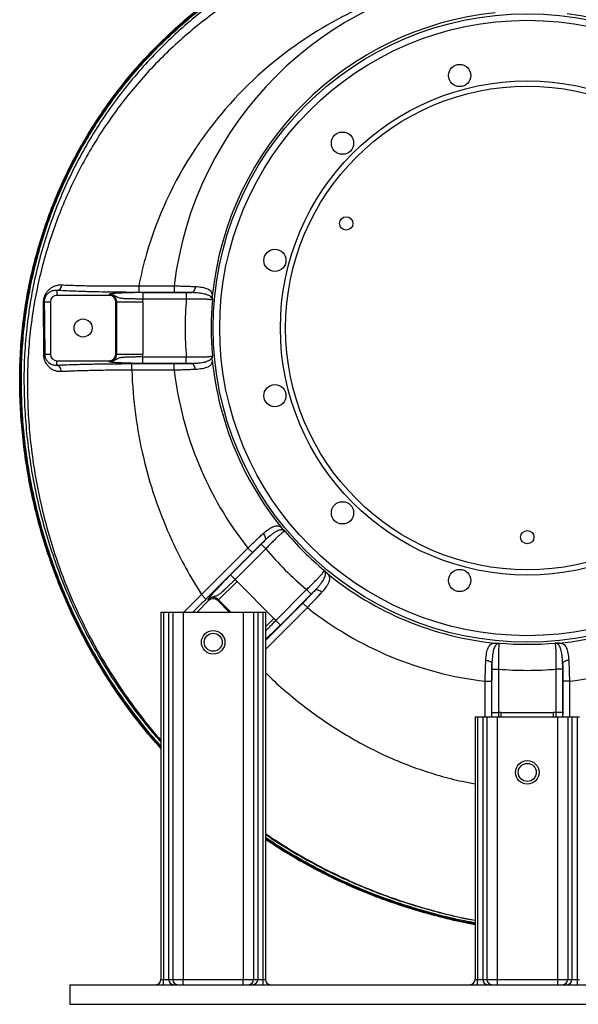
# Model space of a CAD drawing. Header units: millimetres. Extents: x 2 to 910, y 11 to 1153.
# Tile 1 of 7: x 2 to 429, y 11 to 764. Entities that reach past the tile are written whole.
import ezdxf

# ---------------------------------------------------------------- set-up
doc = ezdxf.new("R2010")
doc.units = ezdxf.units.MM

msp = doc.modelspace()

# ---------------------------------------------------------------- linework, layer by layer
at = {"color": 7, "linetype": 'Continuous', "lineweight": 25}
for p, q in [((93.01, 560.51), (93.01, 555.52)), ((93.01, 560.51), (120.11, 560.51)), ((120.11, 560.51), (120.11, 555.52)), ((30.4, 557.01), (30.4, 553.25)), ((70.4, 553.25), (30.4, 553.25)), ((70.4, 554.09), (70.4, 553.25)), ((120.11, 555.52), (93.01, 555.52)), ((96.13, 555.34), (129.42, 555.34)), ((96.13, 555.34), (96.13, 550.34)), ((129.42, 550.34), (96.13, 550.34)), ((129.42, 555.34), (129.42, 550.34)), ((20.68, 548.25), (25.4, 548.25)), ((25.4, 548.25), (25.4, 508.25)), ((76.24, 548.25), (75.4, 548.25)), ((75.4, 508.25), (75.4, 548.25)), ((76.24, 508.25), (76.24, 548.25)), ((76.24, 548.25), (96.22, 548.25)), ((96.22, 548.25), (96.22, 508.25)), ((21.08, 508.25), (25.4, 508.25)), ((76.24, 508.25), (75.4, 508.25)), ((76.24, 508.25), (96.22, 508.25)), ((96.13, 501.17), (96.13, 506.16)), ((96.13, 506.16), (129.42, 506.16)), ((129.42, 501.17), (129.42, 506.16)), ((30.4, 503.25), (70.4, 503.25)), ((30.4, 499.83), (30.4, 503.25)), ((70.4, 502.41), (70.4, 503.25)), ((87.72, 500.99), (120.11, 500.99)), ((87.72, 495.99), (87.72, 500.99)), ((129.42, 501.17), (96.13, 501.17)), ((120.11, 495.99), (120.11, 500.99)), ((120.11, 495.99), (87.72, 495.99)), ((163.17, 339.32), (186.71, 362.86)), ((186.71, 362.86), (190.24, 359.33)), ((140.96, 324.44), (176.46, 359.94)), ((179.99, 356.41), (144.49, 320.9)), ((190.24, 359.33), (166.7, 335.79)), ((176.46, 359.94), (179.99, 356.41)), ((163.17, 339.32), (166.7, 335.79)), ((154.12, 320.25), (168.24, 334.37)), ((168.24, 334.37), (196.52, 306.09)), ((140.96, 324.44), (144.49, 320.9)), ((197.94, 304.55), (221.48, 328.09)), ((225.01, 324.56), (201.47, 301.02)), ((225.01, 324.56), (221.48, 328.09)), ((146.45, 319.66), (137.63, 310.84)), ((145.86, 320.25), (146.45, 319.66)), ((154.12, 320.25), (153.52, 319.66)), ((162.34, 310.84), (153.52, 319.66)), ((222.08, 314.31), (218.55, 317.84)), ((109.99, 310.84), (109.99, 29.84)), ((109.99, 310.84), (111.89, 310.84)), ((111.89, 310.84), (111.89, 29.84)), ((111.89, 310.84), (115.87, 310.84)), ((115.87, 310.84), (115.87, 29.84)), ((115.87, 310.84), (119.04, 310.84)), ((119.04, 310.84), (119.04, 29.84)), ((119.04, 310.84), (126.99, 310.84)), ((126.99, 310.84), (126.99, 29.84)), ((126.99, 310.84), (172.99, 310.84)), ((172.99, 310.84), (172.99, 29.84)), ((172.99, 310.84), (180.94, 310.84)), ((180.94, 310.84), (180.94, 29.84)), ((180.94, 310.84), (184.1, 310.84)), ((184.1, 310.84), (184.1, 29.84)), ((184.1, 310.84), (188.08, 310.84)), ((188.08, 310.84), (188.08, 29.84)), ((188.08, 310.84), (189.99, 310.84)), ((189.99, 310.84), (189.99, 29.84)), ((201.47, 301.02), (197.94, 304.55)), ((363.32, 233.98), (363.32, 267.27)), ((363.32, 267.27), (368.31, 267.27)), ((368.31, 267.27), (368.31, 233.98)), ((417.48, 267.27), (412.49, 267.27)), ((412.49, 233.98), (412.49, 267.27)), ((417.48, 267.27), (417.48, 233.98)), ((358.14, 257.96), (363.13, 257.96)), ((422.66, 257.96), (417.67, 257.96)), ((363.32, 233.98), (368.31, 233.98)), ((370.4, 234.07), (410.4, 234.07)), ((417.48, 233.98), (412.49, 233.98)), ((350.4, 230.84), (350.4, 29.84)), ((350.4, 230.84), (352.31, 230.84)), ((352.31, 230.84), (352.31, 29.84)), ((352.31, 230.84), (356.28, 230.84)), ((356.28, 230.84), (356.28, 29.84)), ((356.28, 230.84), (359.45, 230.84)), ((359.45, 230.84), (359.45, 29.84)), ((359.45, 230.84), (367.4, 230.84)), ((367.4, 230.84), (367.4, 29.84)), ((367.4, 230.84), (413.4, 230.84)), ((413.4, 230.84), (413.4, 29.84)), ((413.4, 230.84), (421.35, 230.84)), ((421.35, 230.84), (421.35, 29.84)), ((421.35, 230.84), (424.52, 230.84)), ((424.52, 230.84), (428.49, 230.84)), ((424.52, 230.84), (424.52, 29.84)), ((428.49, 230.84), (430.4, 230.84)), ((428.49, 230.84), (428.49, 29.84)), ((40.4, 25.84), (40.4, 10.84)), ((40.4, 25.84), (740.4, 25.84)), ((109.99, 29.84), (111.89, 29.84)), ((111.89, 25.84), (111.89, 29.84)), ((111.89, 29.84), (115.87, 29.84)), ((115.87, 29.84), (119.04, 29.84)), ((119.04, 29.84), (126.99, 29.84)), ((126.99, 25.84), (126.99, 29.84)), ((126.99, 29.84), (172.99, 29.84)), ((172.99, 25.84), (172.99, 29.84)), ((172.99, 29.84), (180.94, 29.84)), ((180.94, 29.84), (184.1, 29.84)), ((184.1, 29.84), (188.08, 29.84)), ((188.08, 29.84), (189.99, 29.84)), ((188.08, 29.84), (188.08, 25.84)), ((340.4, 25.84), (340.4, 25.84)), ((340.4, 25.84), (346.45, 25.84)), ((350.4, 29.84), (352.31, 29.84)), ((352.31, 25.84), (352.31, 29.84)), ((352.31, 29.84), (356.28, 29.84)), ((356.28, 29.84), (359.45, 29.84)), ((359.45, 29.84), (367.4, 29.84)), ((367.4, 29.84), (367.4, 25.84)), ((367.4, 29.84), (413.4, 29.84)), ((413.4, 29.84), (421.35, 29.84)), ((413.4, 29.84), (413.4, 25.84)), ((421.35, 29.84), (424.52, 29.84)), ((424.52, 29.84), (428.49, 29.84)), ((428.49, 29.84), (430.4, 29.84)), ((428.49, 29.84), (428.49, 25.84)), ((40.4, 10.84), (740.4, 10.84))]:
    msp.add_line(p, q, dxfattribs=at)
at = {"color": 8, "linetype": 'Continuous', "lineweight": 25}
for p, q in [((163.53, 310.84), (154.12, 320.25)), ((189.99, 289.28), (218.55, 317.84)), ((222.08, 314.31), (189.99, 282.22)), ((189.99, 299.55), (196.52, 306.09)), ((358.14, 230.84), (358.14, 257.96)), ((363.13, 257.96), (363.13, 230.84)), ((417.67, 230.84), (417.67, 257.96)), ((422.66, 257.96), (422.66, 230.84)), ((363.33, 230.84), (363.32, 233.98)), ((368.31, 233.98), (368.25, 230.84)), ((370.4, 230.84), (370.4, 234.07)), ((410.4, 230.84), (410.4, 234.07)), ((412.55, 230.84), (412.49, 233.98)), ((417.48, 233.98), (417.47, 230.84))]:
    msp.add_line(p, q, dxfattribs=at)
at = {"color": 7, "linetype": 'Continuous', "lineweight": 25, "flags": 128}
for points in [[(136.17, 559.98), (136.08, 559.08), (135.9, 558.22), (135.63, 557.43), (135.3, 556.74), (134.91, 556.16), (134.48, 555.73), (134.01, 555.44), (133.53, 555.32)], [(33.75, 494.87), (33.66, 495.82), (33.46, 496.73), (33.14, 497.57), (32.72, 498.31), (32.22, 498.93), (31.65, 499.4), (31.04, 499.7), (30.4, 499.83)], [(136.17, 496.53), (136.08, 497.43), (135.9, 498.29), (135.63, 499.07), (135.3, 499.77), (134.91, 500.34), (134.48, 500.78), (134.01, 501.07), (133.53, 501.19)], [(188.2, 370.92), (188.77, 370.22), (189.25, 369.48), (189.62, 368.74), (189.88, 368.01), (190.01, 367.33), (190.01, 366.71), (189.88, 366.18), (189.63, 365.75)], [(233.07, 326.05), (232.37, 326.62), (231.63, 327.1), (230.89, 327.47), (230.16, 327.73), (229.48, 327.86), (228.86, 327.86), (228.33, 327.73), (227.9, 327.48)], [(358.67, 274.03), (359.57, 273.93), (360.43, 273.75), (361.22, 273.49), (361.92, 273.16), (362.49, 272.77), (362.93, 272.33), (363.21, 271.86), (363.34, 271.38)], [(422.13, 274.03), (421.23, 273.93), (420.37, 273.75), (419.58, 273.49), (418.89, 273.16), (418.31, 272.77), (417.87, 272.33), (417.59, 271.86), (417.47, 271.38)]]:
    msp.add_lwpolyline(points, dxfattribs=at)
at = {"color": 8, "linetype": 'Continuous', "lineweight": 25, "flags": 128}
msp.add_lwpolyline([(127.51, 310.84), (128.49, 311.81), (133.38, 316.73), (140.96, 324.44), (140.96, 324.44), (140.96, 324.44)], dxfattribs=at)
at = {"color": 7, "linetype": 'Continuous', "lineweight": 25}
for centre, radius in [((390.4, 528.25), 240.4), ((390.4, 528.25), 235.42), ((338.64, 721.44), 8.5), ((390.4, 528.25), 189), ((390.4, 528.25), 185), ((248.98, 669.68), 8.5), ((251.84, 608.25), 5.1), ((197.22, 580.02), 8.5), ((50.4, 528.25), 6.9), ((197.22, 476.49), 8.5), ((248.98, 386.83), 8.5), ((390.4, 368.25), 5.1), ((338.64, 335.07), 8.5), ((149.99, 287.84), 9), ((149.99, 287.84), 6.9), ((390.4, 188.25), 9), ((390.4, 188.25), 6.9)]:
    msp.add_circle(centre, radius, dxfattribs=at)
for centre, radius, start, end in [((390.4, 528.25), 272.21, 96.80618, 173.19382), ((390.4, 528.25), 242.33, 95.84069, 174.15931), ((390.4, 528.25), 242.33, 5.84069, 82.78405), ((29.62, 561.44), 4.5, 280.01961, 357.92699), ((30.4, 548.25), 5, 90, 180), ((70.4, 548.25), 5.84, 0, 90), ((70.4, 548.25), 5, 0, 90), ((70.4, 548.25), 25.81, 0, 4.64282), ((390.4, 528.25), 261.91, 175.162, 184.838), ((146.03, 553.52), 3.36, 321.92047, 349.63305), ((19.6, 548.53), 1.12, 298.93127, 345.43191), ((390.4, 528.25), 241.99, 174.94254, 185.05746), ((20.29, 510.13), 2.04, 270.31171, 292.8506), ((30.4, 508.25), 5, 180, 270), ((70.4, 508.25), 5, 270, 0), ((70.4, 508.25), 5.84, 270, 0), ((70.4, 508.25), 25.81, 355.35718, 0), ((146.03, 502.99), 3.36, 10.36695, 38.07953), ((390.4, 528.25), 242.33, 185.84069, 219.15931), ((390.4, 528.25), 272.21, 186.80618, 218.19382), ((199.74, 373.32), 3.36, 6.92047, 34.63305), ((390.4, 528.25), 241.99, 219.94254, 230.05746), ((390.4, 528.25), 261.91, 220.162, 229.838), ((235.47, 337.59), 3.36, 55.36695, 83.07953), ((390.4, 528.25), 242.33, 230.84069, 264.15931), ((390.4, 528.25), 242.33, 275.84069, 309.15931), ((149.99, 316.12), 25.81, 45, 49.64282), ((149.99, 316.12), 5.84, 45, 135), ((149.99, 316.12), 5, 45, 135), ((390.4, 528.25), 272.21, 231.80618, 263.19382), ((390.4, 528.25), 272.21, 276.80618, 308.19382), ((178.27, 287.84), 25.81, 40.35718, 45), ((365.14, 283.88), 3.36, 51.92047, 79.63305), ((390.4, 528.25), 241.99, 264.94254, 275.05746), ((415.67, 283.88), 3.36, 100.36695, 128.07953), ((390.4, 528.25), 261.91, 265.162, 274.838), ((370.4, 208.25), 25.81, 90, 94.64282), ((410.4, 208.25), 25.81, 85.35718, 90), ((105.99, 29.84), 4, 270, 360), ((119.86, 29.83), 3.99, 179.82267, 269.82157), ((123.02, 29.83), 3.99, 179.82267, 269.82157), ((176.95, 29.83), 3.99, 270.17843, 0.17733), ((180.12, 29.83), 3.99, 270.17843, 0.17733), ((193.99, 29.84), 4, 180, 270), ((346.4, 29.84), 4, 270, 360), ((360.27, 29.83), 3.99, 179.82267, 269.82157), ((363.44, 29.83), 3.99, 179.82267, 269.82157), ((417.36, 29.83), 3.99, 270.17843, 0.17733), ((420.53, 29.83), 3.99, 270.17843, 0.17733)]:
    msp.add_arc(centre, radius, start, end, dxfattribs=at)
at = {"color": 8, "linetype": 'Continuous', "lineweight": 25}
for points, knots in [([(109.99, 208.47), (108.54, 210.04), (101.83, 217.33), (90.77, 231.24), (76.98, 250.09), (65.6, 267.78), (56.24, 283.89), (48.57, 298.35), (40.76, 314.57), (33.03, 332.61), (25.64, 352.59), (19.29, 372.88), (13.89, 393.75), (9.52, 415.12), (6.32, 436.3), (4.25, 456.89), (3.2, 476.86), (3.07, 496.82), (4.07, 517.05), (6.22, 537.43), (9.56, 557.71), (13.98, 577.5), (19.42, 596.82), (25.91, 615.75), (33.57, 634.61), (42.42, 653.28), (52.36, 671.42), (63.13, 688.66), (74.66, 705.02), (87.06, 720.66), (100.51, 735.87), (115, 750.5), (130.33, 764.29), (146.11, 776.95), (162.32, 788.53), (179.11, 799.15), (196.74, 809.01), (215.16, 817.99), (234.11, 825.93), (253.15, 832.68), (272.25, 838.28), (291.59, 842.8), (311.48, 846.28), (331.83, 848.76), (345.73, 849.42), (352.68, 849.75)], [0, 0, 0, 0, 0.007403, 0.034475, 0.061757, 0.088623, 0.107596, 0.126577, 0.145551, 0.170191, 0.19483, 0.219627, 0.244109, 0.26979, 0.295471, 0.318607, 0.341742, 0.365009, 0.388026, 0.412151, 0.436276, 0.459472, 0.482668, 0.506044, 0.529061, 0.553456, 0.577852, 0.600988, 0.624124, 0.64744, 0.670394, 0.694717, 0.719041, 0.742064, 0.765087, 0.78829, 0.811131, 0.835333, 0.859536, 0.882552, 0.905567, 0.928761, 0.9516, 0.9758, 1, 1, 1, 1]), ([(352.75, 847.75), (346.17, 847.44), (333.02, 846.83), (313.35, 844.53), (293.88, 841.22), (274.3, 836.75), (254.72, 831.1), (235.46, 824.31), (216.91, 816.57), (199.07, 807.96), (181.78, 798.41), (164.74, 787.75), (148.11, 775.98), (132.13, 763.2), (117.13, 749.74), (103.07, 735.66), (89.83, 720.86), (77.21, 705.09), (65.34, 688.41), (54.43, 671), (44.69, 653.28), (36.06, 635.28), (28.48, 616.88), (21.81, 597.77), (16.15, 578.02), (11.64, 557.95), (8.34, 538.03), (6.17, 518.26), (5.11, 498.46), (5.16, 478.32), (6.16, 457.94), (8.23, 437.15), (11.34, 416.35), (15.53, 395.57), (20.75, 375.06), (27.08, 354.56), (34.54, 334.18), (43.36, 313.53), (53.45, 293.03), (64.87, 272.71), (77.37, 253.1), (89.59, 236.11), (100.5, 222.26), (107.03, 214.76), (109.99, 211.36)], [0, 0, 0, 0, 0.023067, 0.046134, 0.069379, 0.09227, 0.116522, 0.140775, 0.163855, 0.186934, 0.210186, 0.233093, 0.257339, 0.281585, 0.304777, 0.327968, 0.351335, 0.374349, 0.398721, 0.423093, 0.446339, 0.469585, 0.493014, 0.516076, 0.540531, 0.564985, 0.588148, 0.611311, 0.634652, 0.657634, 0.681895, 0.706155, 0.73087, 0.755586, 0.780459, 0.805017, 0.830775, 0.856533, 0.883689, 0.910845, 0.938209, 0.965158, 0.984189, 1, 1, 1, 1]), ([(356.58, 836.61), (349.71, 836.55), (335.99, 836.42), (315.48, 834.63), (295.1, 831.68), (274.9, 827.46), (254.92, 822), (235.2, 815.29), (216.36, 807.59), (198.43, 799.05), (181.46, 789.79), (164.97, 779.58), (149.06, 768.44), (133.79, 756.42), (119.37, 743.7), (105.81, 730.38), (93.14, 716.53), (81.25, 702.05), (70.18, 686.99), (60.03, 671.48), (50.78, 655.57), (42.43, 639.31), (34.95, 622.61), (28.28, 605.41), (22.48, 587.71), (17.57, 569.56), (13.62, 551.1), (10.65, 532.38), (8.68, 513.42), (7.74, 494.29), (7.81, 474.37), (8.87, 453.76), (11.06, 432.56), (14.32, 411.54), (18.64, 390.75), (24, 370.21), (30.42, 349.97), (37.86, 330.07), (46.48, 310.22), (56.28, 290.5), (67.32, 271.01), (79.38, 252.1), (92.52, 233.93), (102.76, 220.83), (108.88, 214.05), (109.99, 212.82)], [0, 0, 0, 0, 0.024344, 0.048647, 0.072956, 0.097316, 0.121774, 0.146368, 0.171097, 0.193866, 0.216707, 0.239599, 0.262525, 0.285469, 0.308416, 0.330597, 0.352748, 0.37485, 0.396889, 0.418872, 0.440433, 0.461985, 0.483549, 0.505146, 0.527238, 0.5494, 0.571645, 0.593986, 0.61644, 0.639024, 0.661694, 0.686872, 0.711983, 0.737043, 0.762064, 0.787064, 0.812068, 0.837098, 0.862179, 0.888515, 0.914897, 0.941308, 0.967734, 0.994158, 1, 1, 1, 1]), ([(144.49, 320.9), (141.79, 318.21), (138.4, 314.83), (135.03, 311.52), (134.34, 310.84)], [0, 0, 0, 0, 0.7947389, 1, 1, 1, 1]), ([(189.99, 296.28), (190.36, 296.68), (191.38, 297.77), (193.28, 299.73), (195.58, 302.1), (197.15, 303.74), (197.94, 304.55)], [0, 0, 0, 0, 0.1649895, 0.4439707, 0.7219922, 1, 1, 1, 1]), ([(201.47, 301.02), (200.47, 300.03), (198.46, 298.03), (195.5, 295.15), (192.72, 292.5), (190.85, 290.75), (190.04, 290.01), (189.99, 289.96)], [0, 0, 0, 0, 0.245556, 0.491115, 0.736725, 0.982345, 1, 1, 1, 1]), ([(189.99, 264.6), (191.67, 262.92), (197.85, 256.75), (209.27, 246.91), (224.19, 235.12), (239.78, 224.23), (255.97, 214.25), (272.43, 205.41), (289.08, 197.72), (305.87, 191.16), (323.06, 185.73), (337.92, 181.82), (347.11, 180.17), (350.4, 179.57)], [0, 0, 0, 0, 0.038769, 0.142066, 0.245203, 0.348323, 0.451487, 0.554756, 0.652271, 0.750007, 0.847995, 0.945581, 1, 1, 1, 1]), ([(189.99, 141.48), (195.95, 137.52), (208.12, 129.46), (227.28, 118.54), (246.67, 108.71), (266.04, 100.14), (285.27, 92.72), (304.86, 86.24), (324.71, 80.72), (339.91, 77.02), (348.52, 75.45), (350.4, 75.11)], [0, 0, 0, 0, 0.122751, 0.250341, 0.378212, 0.495739, 0.613623, 0.731809, 0.849698, 0.967248, 1, 1, 1, 1]), ([(189.99, 140.94), (191.48, 139.89), (199.32, 134.36), (214.22, 125.41), (233.33, 114.9), (251.66, 106.09), (269.02, 98.67), (286.73, 92.03), (304.7, 86.15), (323.74, 80.87), (338.98, 77.14), (348.21, 75.48), (350.4, 75.09)], [0, 0, 0, 0, 0.031325, 0.164816, 0.298204, 0.405923, 0.514107, 0.622396, 0.730697, 0.838897, 0.961732, 1, 1, 1, 1]), ([(350.4, 73.07), (347.7, 73.56), (337.57, 75.39), (320.18, 79.69), (298.39, 85.95), (276.65, 93.47), (255.1, 102.28), (233.79, 112.37), (213.22, 123.69), (198.62, 132.43), (191.11, 137.72), (189.99, 138.51)], [0, 0, 0, 0, 0.047123, 0.177067, 0.3078, 0.436972, 0.572438, 0.707903, 0.842064, 0.976327, 1, 1, 1, 1])]:
    msp.add_open_spline(points, degree=3, knots=knots, dxfattribs=at)
at = {"color": 7, "linetype": 'Continuous', "lineweight": 25}
for points, knots in [([(358.14, 800.47), (329.65, 797.37), (293.34, 787.51), (238.9, 762.15), (189.72, 730.31), (154.25, 691.8), (120.82, 642.76), (103.61, 605.52), (94.65, 568.78), (93.01, 560.51)], [0.0321848, 0.0321848, 0.0321848, 0.0321848, 0.1177428, 0.1428604, 0.2103782, 0.2935657, 0.3030135, 0.3956489, 0.422195, 0.422195, 0.422195, 0.422195]), ([(109.99, 206.63), (107.79, 209.05), (100.95, 216.58), (90.27, 229.93), (77.96, 246.62), (66.53, 263.92), (55.96, 281.75), (46.28, 300.04), (37.52, 318.75), (29.69, 337.83), (22.8, 357.25), (16.88, 376.98), (11.92, 396.97), (7.93, 417.21), (4.92, 437.66), (2.9, 458.28), (1.9, 479.02), (1.9, 499.81), (3.11, 520.5), (5.49, 541), (9, 561.23), (13.64, 581.15), (19.37, 600.72), (26.17, 619.89), (34.02, 638.63), (42.92, 656.89), (52.84, 674.63), (63.76, 691.83), (75.68, 708.42), (88.56, 724.36), (102.35, 739.6), (117, 754.07), (132.47, 767.69), (148.67, 780.48), (160.05, 788.2), (165.74, 792.06)], [0, 0, 0, 0, 0.0146494, 0.045675, 0.0767104, 0.1077402, 0.1387485, 0.1697193, 0.2006318, 0.2314879, 0.2623056, 0.2931082, 0.3239241, 0.3547785, 0.3856924, 0.4166811, 0.4477616, 0.4789271, 0.5099494, 0.5408012, 0.57151, 0.6021005, 0.6325945, 0.6630161, 0.6933973, 0.7237712, 0.7541713, 0.7846321, 0.815189, 0.8458556, 0.8766053, 0.9074151, 0.9382634, 0.9691308, 1, 1, 1, 1]), ([(109.99, 207.37), (105.7, 212.25), (96.25, 223), (82.85, 240.62), (69.61, 259.96), (57.49, 280.02), (46.48, 300.71), (36.64, 321.98), (27.98, 343.76), (20.55, 365.99), (14.36, 388.6), (9.84, 409.58), (6.67, 428.81), (4.36, 447.67), (2.78, 468.12), (2.25, 490.1), (2.95, 511.44), (4.85, 532.06), (7.78, 551.91), (11.81, 571.56), (16.92, 590.95), (23.09, 610.04), (30.29, 628.72), (38.5, 646.93), (47.69, 664.63), (57.85, 681.79), (68.94, 698.36), (80.93, 714.28), (92.89, 728.48), (104.58, 741.05), (115.82, 752.13), (127.59, 762.78), (139.9, 772.95), (152.7, 782.66), (161.59, 788.63), (166.03, 791.62)], [0, 0, 0, 0, 0.0292376, 0.0643682, 0.099526, 0.1346569, 0.1697864, 0.2049426, 0.2400717, 0.2752021, 0.3103597, 0.3454904, 0.3717551, 0.3980198, 0.4309898, 0.4639806, 0.496942, 0.5270085, 0.5570983, 0.5871649, 0.6172309, 0.6473198, 0.6773856, 0.7072711, 0.7371795, 0.7670649, 0.7969494, 0.8268569, 0.8567421, 0.8804061, 0.904081, 0.9277447, 0.951826, 0.9759191, 1, 1, 1, 1]), ([(20.14, 547.56), (20.13, 548.15), (20.16, 548.75), (20.28, 549.66), (20.32, 549.97), (20.44, 550.58), (20.51, 550.88), (20.66, 551.46), (20.75, 551.75), (20.94, 552.3), (21.04, 552.58), (21.36, 553.36), (21.59, 553.85), (21.97, 554.53), (22.1, 554.75), (22.36, 555.17), (22.5, 555.37), (22.91, 555.95), (23.19, 556.31), (24.07, 557.33), (24.69, 557.91), (25.98, 558.93), (26.64, 559.36), (28.02, 560.1), (28.73, 560.41), (29.84, 560.77), (30.21, 560.88), (30.97, 561.05), (31.35, 561.12), (32.52, 561.28), (33.31, 561.32), (34.12, 561.28)], [0, 0, 0, 0, 0.0625, 0.0625, 0.09375, 0.09375, 0.125, 0.125, 0.15625, 0.15625, 0.1875, 0.1875, 0.25, 0.25, 0.28125, 0.28125, 0.3125, 0.3125, 0.375, 0.375, 0.5, 0.5, 0.625, 0.625, 0.75, 0.75, 0.8125, 0.8125, 0.875, 0.875, 1, 1, 1, 1]), ([(34.12, 561.28), (35.95, 561.19), (37.89, 561.1), (41.95, 560.94), (44.07, 560.87), (48.5, 560.74), (50.82, 560.68), (53.83, 560.62), (54.43, 560.61), (55.66, 560.59), (56.27, 560.58), (58.12, 560.54), (59.37, 560.53), (63.15, 560.48), (65.73, 560.45), (70.97, 560.42), (73.65, 560.41), (77.73, 560.41), (79.11, 560.41), (81.87, 560.42), (83.25, 560.43), (86.03, 560.44), (87.42, 560.46), (89.52, 560.47), (90.22, 560.48), (91.26, 560.49), (91.79, 560.5), (92.4, 560.51), (92.66, 560.51), (92.84, 560.51), (92.93, 560.51), (93.01, 560.51)], [0, 0, 0, 0, 0.125, 0.125, 0.25, 0.25, 0.375, 0.375, 0.40625, 0.40625, 0.4375, 0.4375, 0.5, 0.5, 0.625, 0.625, 0.75, 0.75, 0.8125, 0.8125, 0.875, 0.875, 0.9375, 0.9375, 0.96875, 0.96875, 0.984375, 0.992187, 0.996094, 0.996094, 1, 1, 1, 1]), ([(120.11, 560.51), (121.53, 560.49), (122.93, 560.45), (125.71, 560.38), (127.09, 560.34), (129.12, 560.27), (129.8, 560.25), (131.13, 560.2), (131.79, 560.17), (133.72, 560.1), (134.97, 560.04), (136.17, 559.98)], [0, 0, 0, 0, 0.25, 0.25, 0.5, 0.5, 0.625, 0.625, 0.75, 0.75, 1, 1, 1, 1]), ([(136.17, 559.98), (138.2, 559.88), (140.03, 559.69), (142.48, 559.23), (143.24, 559.05), (144.64, 558.63), (145.27, 558.39), (146.4, 557.85), (146.9, 557.54), (147.77, 556.85), (148.12, 556.47), (148.7, 555.64), (148.92, 555.18), (149.15, 554.41), (149.21, 554.13), (149.3, 553.55), (149.32, 553.25), (149.33, 552.91)], [0, 0, 0, 0, 0.25, 0.25, 0.375, 0.375, 0.5, 0.5, 0.625, 0.625, 0.75, 0.75, 0.875, 0.875, 0.9375, 0.9375, 1, 1, 1, 1]), ([(30.4, 557.01), (29.89, 557.06), (29.39, 557.06), (28.4, 556.99), (27.92, 556.92), (26.97, 556.69), (26.51, 556.54), (25.6, 556.17), (25.16, 555.94), (24.51, 555.54), (24.3, 555.39), (23.87, 555.07), (23.66, 554.9), (23.25, 554.52), (23.04, 554.31), (22.64, 553.87), (22.44, 553.62), (22.05, 553.08), (21.86, 552.78), (21.58, 552.27), (21.49, 552.09), (21.32, 551.7), (21.23, 551.49), (21.07, 551.04), (21, 550.81), (20.87, 550.3), (20.82, 550.04), (20.73, 549.51), (20.7, 549.25), (20.67, 548.74), (20.67, 548.49), (20.68, 548.25)], [0, 0, 0, 0, 0.125, 0.125, 0.25, 0.25, 0.375, 0.375, 0.5, 0.5, 0.5625, 0.5625, 0.625, 0.625, 0.6875, 0.6875, 0.75, 0.75, 0.8125, 0.8125, 0.84375, 0.84375, 0.875, 0.875, 0.90625, 0.90625, 0.9375, 0.9375, 0.96875, 0.96875, 1, 1, 1, 1]), ([(93.01, 555.52), (90.04, 555.52), (87.07, 555.53), (82.65, 555.55), (81.18, 555.56), (78.25, 555.59), (76.78, 555.6), (72.43, 555.65), (69.59, 555.69), (64.01, 555.79), (61.27, 555.85), (57.25, 555.94), (55.92, 555.97), (53.95, 556.03), (53.3, 556.05), (52, 556.08), (51.35, 556.1), (48.15, 556.2), (45.69, 556.29), (40.98, 556.47), (38.72, 556.57), (34.41, 556.78), (32.35, 556.89), (30.4, 557.01)], [0, 0, 0, 0, 0.125, 0.125, 0.1875, 0.1875, 0.25, 0.25, 0.375, 0.375, 0.5, 0.5, 0.5625, 0.5625, 0.59375, 0.59375, 0.625, 0.625, 0.75, 0.75, 0.875, 0.875, 1, 1, 1, 1]), ([(96.13, 555.34), (94.53, 555.34), (92.95, 555.33), (90.61, 555.31), (89.84, 555.3), (88.31, 555.27), (87.55, 555.26), (85.33, 555.21), (83.92, 555.17), (81.91, 555.11), (81.26, 555.08), (80, 555.03), (79.39, 555), (77.66, 554.92), (76.61, 554.86), (75.2, 554.76), (74.76, 554.72), (73.94, 554.65), (73.56, 554.61), (72.86, 554.54), (72.54, 554.5), (71.97, 554.42), (71.71, 554.38), (71.26, 554.3), (71.06, 554.26), (70.79, 554.2), (70.71, 554.18), (70.59, 554.15), (70.55, 554.14), (70.47, 554.12), (70.44, 554.11), (70.4, 554.09)], [0, 0, 0, 0, 0.125, 0.125, 0.1875, 0.1875, 0.25, 0.25, 0.375, 0.375, 0.4375, 0.4375, 0.5, 0.5, 0.625, 0.625, 0.6875, 0.6875, 0.75, 0.75, 0.8125, 0.8125, 0.875, 0.875, 0.9375, 0.9375, 0.96875, 0.96875, 0.984375, 0.984375, 1, 1, 1, 1]), ([(96.13, 550.34), (94.71, 550.37), (93.32, 550.4), (91.26, 550.43), (90.58, 550.44), (89.57, 550.46), (89.24, 550.46), (88.58, 550.48), (88.25, 550.48), (86.64, 550.51), (85.43, 550.54), (83.7, 550.6), (83.15, 550.62), (82.08, 550.68), (81.58, 550.71), (80.62, 550.8), (80.16, 550.85), (79.28, 550.98), (78.87, 551.06), (78.08, 551.25), (77.7, 551.37), (76.96, 551.66), (76.6, 551.83), (75.87, 552.23), (75.49, 552.46), (74.67, 552.93), (74.22, 553.18), (73.25, 553.61), (72.73, 553.8), (71.88, 553.99), (71.59, 554.04), (71.15, 554.08), (71, 554.09), (70.78, 554.1), (70.7, 554.1), (70.55, 554.1), (70.48, 554.1), (70.4, 554.09)], [0, 0, 0, 0, 0.125, 0.125, 0.1875, 0.1875, 0.21875, 0.21875, 0.25, 0.25, 0.375, 0.375, 0.4375, 0.4375, 0.5, 0.5, 0.5625, 0.5625, 0.625, 0.625, 0.6875, 0.6875, 0.75, 0.75, 0.8125, 0.8125, 0.875, 0.875, 0.9375, 0.9375, 0.96875, 0.96875, 0.984375, 0.984375, 0.992187, 0.992187, 1, 1, 1, 1]), ([(133.53, 555.32), (132.52, 555.35), (131.48, 555.38), (129.86, 555.42), (129.31, 555.43), (128.2, 555.45), (127.63, 555.46), (125.93, 555.49), (124.79, 555.5), (122.47, 555.52), (121.29, 555.52), (120.11, 555.52)], [0, 0, 0, 0, 0.25, 0.25, 0.375, 0.375, 0.5, 0.5, 0.75, 0.75, 1, 1, 1, 1]), ([(149.35, 549.59), (149.25, 549.67), (149.04, 549.74), (148.54, 549.85), (148.35, 549.88), (147.91, 549.95), (147.66, 549.98), (146.84, 550.07), (146.2, 550.13), (145.09, 550.2), (144.69, 550.22), (143.86, 550.26), (143.42, 550.28), (142.06, 550.33), (141.07, 550.36), (139.49, 550.39), (138.94, 550.4), (137.84, 550.41), (136.71, 550.41), (135.54, 550.41), (134.35, 550.41), (133.74, 550.41), (131.91, 550.39), (130.67, 550.37), (129.42, 550.34)], [0, 0, 0, 0, 0.125, 0.125, 0.1875, 0.1875, 0.25, 0.25, 0.375, 0.375, 0.4375, 0.4375, 0.5, 0.5, 0.625, 0.625, 0.6875, 0.6875, 0.75, 0.8125, 0.8125, 0.875, 0.875, 1, 1, 1, 1]), ([(148.67, 551.45), (148.57, 551.62), (148.45, 551.78), (148.19, 552.08), (148.04, 552.23), (147.55, 552.63), (147.16, 552.88), (146.28, 553.34), (145.78, 553.55), (144.95, 553.84), (144.65, 553.93), (144.05, 554.11), (143.73, 554.19), (142.75, 554.43), (142.04, 554.56), (140.92, 554.75), (140.53, 554.8), (139.74, 554.91), (139.33, 554.96), (137.24, 555.18), (135.45, 555.28), (133.53, 555.32)], [0, 0, 0, 0, 0.0625, 0.0625, 0.125, 0.125, 0.25, 0.25, 0.375, 0.375, 0.4375, 0.4375, 0.5, 0.5, 0.625, 0.625, 0.6875, 0.6875, 0.75, 0.75, 1, 1, 1, 1]), ([(148.67, 551.45), (148.85, 551.14), (149, 550.84), (149.23, 550.22), (149.31, 549.9), (149.35, 549.59)], [0, 0, 0, 0, 0.5, 0.5, 1, 1, 1, 1]), ([(20.3, 508.09), (20.3, 511.45), (20.29, 514.79), (20.28, 521.47), (20.27, 524.79), (20.25, 531.38), (20.23, 534.65), (20.19, 541.15), (20.17, 544.37), (20.14, 547.56)], [0, 0, 0, 0, 0.25, 0.25, 0.5, 0.5, 0.75, 0.75, 1, 1, 1, 1]), ([(20.68, 548.25), (20.74, 545.02), (20.79, 541.76), (20.88, 535.17), (20.92, 531.86), (20.98, 525.18), (21.01, 521.82), (21.05, 515.06), (21.07, 511.67), (21.08, 508.25)], [0, 0, 0, 0, 0.25, 0.25, 0.5, 0.5, 0.75, 0.75, 1, 1, 1, 1]), ([(33.75, 494.87), (32.91, 494.83), (32.1, 494.87), (30.51, 495.11), (29.74, 495.3), (28.62, 495.7), (28.25, 495.85), (27.53, 496.18), (27.17, 496.37), (26.15, 496.97), (25.5, 497.43), (24.58, 498.23), (24.28, 498.51), (23.71, 499.11), (23.43, 499.43), (22.63, 500.46), (22.14, 501.2), (21.51, 502.47), (21.32, 502.91), (20.97, 503.84), (20.82, 504.32), (20.57, 505.34), (20.47, 505.88), (20.34, 506.97), (20.3, 507.52), (20.3, 508.09)], [0, 0, 0, 0, 0.125, 0.125, 0.25, 0.25, 0.3125, 0.3125, 0.375, 0.375, 0.5, 0.5, 0.5625, 0.5625, 0.625, 0.625, 0.75, 0.75, 0.8125, 0.8125, 0.875, 0.875, 0.9375, 0.9375, 1, 1, 1, 1]), ([(21.08, 508.25), (21.08, 507.78), (21.12, 507.32), (21.24, 506.68), (21.28, 506.47), (21.38, 506.08), (21.43, 505.89), (21.61, 505.36), (21.74, 505.03), (22.03, 504.42), (22.19, 504.14), (22.52, 503.61), (22.69, 503.37), (23.05, 502.91), (23.23, 502.7), (23.81, 502.1), (24.2, 501.76), (25.04, 501.16), (25.47, 500.9), (26.38, 500.46), (26.85, 500.28), (27.82, 500.01), (28.31, 499.91), (29.34, 499.8), (29.86, 499.79), (30.4, 499.83)], [0, 0, 0, 0, 0.0625, 0.0625, 0.09375, 0.09375, 0.125, 0.125, 0.1875, 0.1875, 0.25, 0.25, 0.3125, 0.3125, 0.375, 0.375, 0.5, 0.5, 0.625, 0.625, 0.75, 0.75, 0.875, 0.875, 1, 1, 1, 1]), ([(96.13, 506.16), (94.71, 506.14), (93.32, 506.11), (91.26, 506.08), (90.58, 506.07), (89.57, 506.05), (89.24, 506.04), (88.58, 506.03), (88.25, 506.03), (86.64, 506), (85.43, 505.97), (83.7, 505.91), (83.15, 505.89), (82.08, 505.83), (81.58, 505.79), (80.62, 505.71), (80.16, 505.66), (79.28, 505.53), (78.87, 505.45), (78.08, 505.25), (77.7, 505.14), (76.96, 504.85), (76.6, 504.68), (75.87, 504.28), (75.49, 504.05), (74.67, 503.58), (74.22, 503.33), (73.25, 502.9), (72.73, 502.71), (71.88, 502.52), (71.59, 502.47), (71.15, 502.43), (71, 502.42), (70.78, 502.41), (70.7, 502.41), (70.55, 502.41), (70.48, 502.41), (70.4, 502.41)], [0, 0, 0, 0, 0.125, 0.125, 0.1875, 0.1875, 0.21875, 0.21875, 0.25, 0.25, 0.375, 0.375, 0.4375, 0.4375, 0.5, 0.5, 0.5625, 0.5625, 0.625, 0.625, 0.6875, 0.6875, 0.75, 0.75, 0.8125, 0.8125, 0.875, 0.875, 0.9375, 0.9375, 0.96875, 0.96875, 0.984375, 0.984375, 0.992187, 0.992187, 1, 1, 1, 1]), ([(129.42, 506.16), (130.67, 506.14), (131.9, 506.12), (133.72, 506.1), (134.32, 506.1), (135.51, 506.09), (136.1, 506.09), (137.84, 506.1), (138.95, 506.11), (140.52, 506.14), (141.03, 506.15), (142.02, 506.18), (142.5, 506.19), (143.88, 506.24), (144.7, 506.28), (145.82, 506.35), (146.17, 506.38), (146.82, 506.44), (147.12, 506.46), (147.93, 506.55), (148.37, 506.62), (148.87, 506.73), (149, 506.77), (149.22, 506.84), (149.3, 506.88), (149.35, 506.92)], [0, 0, 0, 0, 0.125, 0.125, 0.1875, 0.1875, 0.25, 0.25, 0.375, 0.375, 0.4375, 0.4375, 0.5, 0.5, 0.625, 0.625, 0.6875, 0.6875, 0.75, 0.75, 0.875, 0.875, 0.9375, 0.9375, 1, 1, 1, 1]), ([(133.53, 501.19), (134.49, 501.21), (135.42, 501.24), (136.76, 501.32), (137.21, 501.35), (138.08, 501.42), (138.5, 501.46), (140.59, 501.68), (142.08, 501.92), (143.73, 502.32), (144.05, 502.4), (144.66, 502.58), (144.95, 502.67), (145.78, 502.96), (146.28, 503.17), (146.94, 503.51), (147.15, 503.63), (147.54, 503.88), (147.72, 504.01), (148.2, 504.42), (148.47, 504.71), (148.67, 505.06)], [0, 0, 0, 0, 0.125, 0.125, 0.1875, 0.1875, 0.25, 0.25, 0.5, 0.5, 0.5625, 0.5625, 0.625, 0.625, 0.75, 0.75, 0.8125, 0.8125, 0.875, 0.875, 1, 1, 1, 1]), ([(148.67, 505.06), (148.85, 505.36), (149, 505.67), (149.23, 506.29), (149.31, 506.61), (149.35, 506.92)], [0, 0, 0, 0, 0.5, 0.5, 1, 1, 1, 1]), ([(30.4, 499.83), (31.38, 499.88), (32.38, 499.92), (34.42, 500.01), (35.46, 500.05), (38.61, 500.18), (40.77, 500.25), (47.43, 500.47), (52.1, 500.59), (58.24, 500.71), (59.48, 500.74), (61.98, 500.78), (63.24, 500.8), (67.02, 500.86), (69.56, 500.89), (77.24, 500.96), (82.44, 500.99), (87.72, 500.99)], [0, 0, 0, 0, 0.0625, 0.0625, 0.125, 0.125, 0.25, 0.25, 0.5, 0.5, 0.5625, 0.5625, 0.625, 0.625, 0.75, 0.75, 1, 1, 1, 1]), ([(96.13, 501.17), (94.53, 501.17), (92.95, 501.18), (90.61, 501.2), (89.84, 501.21), (88.31, 501.24), (87.55, 501.25), (85.33, 501.3), (83.92, 501.33), (81.91, 501.4), (81.26, 501.42), (80, 501.48), (79.39, 501.5), (77.66, 501.59), (76.61, 501.65), (75.2, 501.75), (74.76, 501.79), (73.94, 501.86), (73.56, 501.9), (72.86, 501.97), (72.54, 502.01), (71.97, 502.09), (71.71, 502.13), (71.26, 502.21), (71.06, 502.25), (70.79, 502.31), (70.71, 502.33), (70.59, 502.36), (70.55, 502.37), (70.47, 502.39), (70.44, 502.4), (70.4, 502.41)], [0, 0, 0, 0, 0.125, 0.125, 0.1875, 0.1875, 0.25, 0.25, 0.375, 0.375, 0.4375, 0.4375, 0.5, 0.5, 0.625, 0.625, 0.6875, 0.6875, 0.75, 0.75, 0.8125, 0.8125, 0.875, 0.875, 0.9375, 0.9375, 0.96875, 0.96875, 0.984375, 0.984375, 1, 1, 1, 1]), ([(120.11, 500.99), (121.29, 500.99), (122.47, 500.99), (124.23, 501), (124.81, 501.01), (125.97, 501.02), (126.54, 501.03), (128.24, 501.06), (129.34, 501.08), (131.48, 501.13), (132.52, 501.16), (133.53, 501.19)], [0, 0, 0, 0, 0.25, 0.25, 0.375, 0.375, 0.5, 0.5, 0.75, 0.75, 1, 1, 1, 1]), ([(149.33, 503.59), (149.32, 503.26), (149.3, 502.95), (149.21, 502.38), (149.15, 502.11), (149, 501.59), (148.91, 501.35), (148.69, 500.88), (148.56, 500.66), (148.12, 500.03), (147.76, 499.65), (147.12, 499.14), (146.89, 498.98), (146.39, 498.67), (146.12, 498.52), (144.7, 497.84), (143.31, 497.43), (140.03, 496.82), (138.2, 496.63), (136.17, 496.53)], [0, 0, 0, 0, 0.0625, 0.0625, 0.125, 0.125, 0.1875, 0.1875, 0.25, 0.25, 0.375, 0.375, 0.4375, 0.4375, 0.5, 0.5, 0.75, 0.75, 1, 1, 1, 1]), ([(87.72, 495.99), (87.57, 495.99), (87.41, 495.99), (87.1, 495.99), (86.64, 496), (85.55, 496), (84.63, 496), (82.78, 495.99), (81.55, 495.99), (77.87, 495.98), (75.44, 495.96), (70.62, 495.92), (68.23, 495.89), (64.67, 495.84), (63.49, 495.82), (61.13, 495.78), (59.96, 495.75), (54.19, 495.63), (49.79, 495.51), (43.52, 495.3), (41.48, 495.22), (38.51, 495.09), (37.53, 495.05), (35.62, 494.96), (34.68, 494.92), (33.75, 494.87)], [0, 0, 0, 0, 0.007813, 0.007813, 0.015625, 0.03125, 0.0625, 0.0625, 0.125, 0.125, 0.25, 0.25, 0.375, 0.375, 0.4375, 0.4375, 0.5, 0.5, 0.75, 0.75, 0.875, 0.875, 0.9375, 0.9375, 1, 1, 1, 1]), ([(87.72, 495.99), (88.46, 473.28), (94.27, 430), (108.59, 387.46), (124.29, 352.72), (132.6, 337.5), (140.96, 324.44)], [0.4897943, 0.4897943, 0.4897943, 0.4897943, 0.560176, 0.6263369, 0.6320677, 0.6809949, 0.6809949, 0.6809949, 0.6809949]), ([(136.17, 496.53), (134.97, 496.47), (133.73, 496.41), (131.17, 496.31), (129.85, 496.26), (127.82, 496.19), (127.13, 496.17), (125.74, 496.13), (125.04, 496.11), (122.94, 496.05), (121.53, 496.02), (120.11, 495.99)], [0, 0, 0, 0, 0.25, 0.25, 0.5, 0.5, 0.625, 0.625, 0.75, 0.75, 1, 1, 1, 1]), ([(188.2, 370.92), (189.71, 372.29), (191.13, 373.44), (193.19, 374.85), (193.86, 375.26), (195.14, 375.95), (195.75, 376.23), (196.94, 376.64), (197.51, 376.78), (198.61, 376.91), (199.13, 376.89), (200.13, 376.71), (200.61, 376.54), (201.32, 376.16), (201.55, 376.01), (202.02, 375.66), (202.26, 375.46), (202.5, 375.23)], [0, 0, 0, 0, 0.25, 0.25, 0.375, 0.375, 0.5, 0.5, 0.625, 0.625, 0.75, 0.75, 0.875, 0.875, 0.9375, 0.9375, 1, 1, 1, 1]), ([(176.46, 359.94), (177.49, 360.92), (178.51, 361.9), (180.52, 363.81), (181.52, 364.75), (183.01, 366.14), (183.5, 366.6), (184.48, 367.51), (184.96, 367.96), (186.39, 369.27), (187.31, 370.11), (188.2, 370.92)], [0, 0, 0, 0, 0.25, 0.25, 0.5, 0.5, 0.625, 0.625, 0.75, 0.75, 1, 1, 1, 1]), ([(203.07, 373.73), (202.88, 373.78), (202.68, 373.81), (202.28, 373.83), (202.07, 373.83), (201.44, 373.77), (200.99, 373.67), (200.04, 373.37), (199.54, 373.17), (198.75, 372.78), (198.47, 372.64), (197.92, 372.33), (197.64, 372.17), (196.78, 371.64), (196.18, 371.24), (195.26, 370.58), (194.94, 370.35), (194.31, 369.86), (193.98, 369.6), (192.35, 368.28), (191.01, 367.09), (189.63, 365.75)], [0, 0, 0, 0, 0.0625, 0.0625, 0.125, 0.125, 0.25, 0.25, 0.375, 0.375, 0.4375, 0.4375, 0.5, 0.5, 0.625, 0.625, 0.6875, 0.6875, 0.75, 0.75, 1, 1, 1, 1]), ([(204.87, 372.89), (204.74, 372.88), (204.53, 372.78), (204.11, 372.5), (203.95, 372.39), (203.59, 372.13), (203.39, 371.97), (202.75, 371.46), (202.26, 371.05), (201.42, 370.31), (201.12, 370.04), (200.5, 369.48), (200.18, 369.19), (199.18, 368.26), (198.47, 367.58), (197.33, 366.48), (196.94, 366.1), (196.15, 365.33), (195.34, 364.53), (194.52, 363.71), (193.68, 362.86), (193.25, 362.43), (191.97, 361.12), (191.1, 360.23), (190.24, 359.33)], [0, 0, 0, 0, 0.125, 0.125, 0.1875, 0.1875, 0.25, 0.25, 0.375, 0.375, 0.4375, 0.4375, 0.5, 0.5, 0.625, 0.625, 0.6875, 0.6875, 0.75, 0.8125, 0.8125, 0.875, 0.875, 1, 1, 1, 1]), ([(203.07, 373.73), (203.41, 373.64), (203.73, 373.52), (204.34, 373.25), (204.62, 373.08), (204.87, 372.89)], [0, 0, 0, 0, 0.5, 0.5, 1, 1, 1, 1]), ([(189.63, 365.75), (188.89, 365.07), (188.13, 364.35), (186.96, 363.23), (186.57, 362.85), (185.76, 362.08), (185.36, 361.69), (184.14, 360.5), (183.32, 359.7), (181.67, 358.07), (180.83, 357.25), (179.99, 356.41)], [0, 0, 0, 0, 0.25, 0.25, 0.375, 0.375, 0.5, 0.5, 0.75, 0.75, 1, 1, 1, 1]), ([(163.17, 339.32), (162.04, 338.19), (160.92, 337.07), (159.29, 335.4), (158.75, 334.85), (157.69, 333.75), (157.16, 333.2), (155.62, 331.6), (154.65, 330.57), (153.28, 329.11), (152.84, 328.63), (151.98, 327.7), (151.57, 327.25), (150.4, 325.97), (149.71, 325.18), (148.78, 324.12), (148.49, 323.78), (147.96, 323.14), (147.72, 322.85), (147.28, 322.3), (147.08, 322.05), (146.73, 321.59), (146.58, 321.38), (146.32, 321), (146.2, 320.83), (146.06, 320.6), (146.01, 320.53), (145.95, 320.42), (145.93, 320.39), (145.89, 320.32), (145.87, 320.28), (145.86, 320.25)], [0, 0, 0, 0, 0.125, 0.125, 0.1875, 0.1875, 0.25, 0.25, 0.375, 0.375, 0.4375, 0.4375, 0.5, 0.5, 0.625, 0.625, 0.6875, 0.6875, 0.75, 0.75, 0.8125, 0.8125, 0.875, 0.875, 0.9375, 0.9375, 0.96875, 0.96875, 0.984375, 0.984375, 1, 1, 1, 1]), ([(221.48, 328.09), (222.38, 328.96), (223.26, 329.81), (224.56, 331.09), (224.99, 331.51), (225.83, 332.35), (226.26, 332.77), (227.48, 334), (228.25, 334.79), (229.35, 335.92), (229.7, 336.29), (230.38, 337.01), (230.71, 337.36), (231.65, 338.37), (232.2, 338.98), (232.94, 339.82), (233.17, 340.09), (233.59, 340.59), (233.78, 340.82), (234.29, 341.46), (234.56, 341.82), (234.83, 342.24), (234.9, 342.37), (235, 342.57), (235.03, 342.66), (235.04, 342.72)], [0, 0, 0, 0, 0.125, 0.125, 0.1875, 0.1875, 0.25, 0.25, 0.375, 0.375, 0.4375, 0.4375, 0.5, 0.5, 0.625, 0.625, 0.6875, 0.6875, 0.75, 0.75, 0.875, 0.875, 0.9375, 0.9375, 1, 1, 1, 1]), ([(227.9, 327.48), (228.57, 328.17), (229.2, 328.85), (230.1, 329.86), (230.39, 330.2), (230.95, 330.86), (231.23, 331.19), (232.55, 332.82), (233.43, 334.05), (234.32, 335.49), (234.49, 335.78), (234.79, 336.33), (234.93, 336.6), (235.31, 337.39), (235.52, 337.89), (235.74, 338.61), (235.81, 338.84), (235.9, 339.29), (235.94, 339.51), (235.99, 340.14), (235.97, 340.54), (235.87, 340.92)], [0, 0, 0, 0, 0.125, 0.125, 0.1875, 0.1875, 0.25, 0.25, 0.5, 0.5, 0.5625, 0.5625, 0.625, 0.625, 0.75, 0.75, 0.8125, 0.8125, 0.875, 0.875, 1, 1, 1, 1]), ([(237.38, 340.35), (237.61, 340.11), (237.8, 339.88), (238.15, 339.41), (238.3, 339.18), (238.56, 338.71), (238.66, 338.47), (238.84, 337.98), (238.9, 337.73), (239.04, 336.98), (239.05, 336.46), (238.96, 335.64), (238.91, 335.36), (238.77, 334.79), (238.69, 334.5), (238.17, 333.01), (237.48, 331.74), (235.59, 328.99), (234.43, 327.56), (233.07, 326.05)], [0, 0, 0, 0, 0.0625, 0.0625, 0.125, 0.125, 0.1875, 0.1875, 0.25, 0.25, 0.375, 0.375, 0.4375, 0.4375, 0.5, 0.5, 0.75, 0.75, 1, 1, 1, 1]), ([(235.87, 340.92), (235.78, 341.27), (235.67, 341.59), (235.39, 342.19), (235.23, 342.47), (235.04, 342.72)], [0, 0, 0, 0, 0.5, 0.5, 1, 1, 1, 1]), ([(166.7, 335.79), (165.68, 334.81), (164.67, 333.84), (163.2, 332.41), (162.71, 331.94), (161.98, 331.24), (161.74, 331), (161.27, 330.54), (161.03, 330.32), (159.87, 329.2), (158.99, 328.36), (157.73, 327.19), (157.32, 326.81), (156.53, 326.1), (156.15, 325.77), (155.41, 325.14), (155.05, 324.86), (154.34, 324.33), (153.99, 324.09), (153.29, 323.67), (152.94, 323.49), (152.22, 323.17), (151.84, 323.04), (151.04, 322.8), (150.61, 322.69), (149.7, 322.45), (149.21, 322.3), (148.21, 321.92), (147.71, 321.69), (146.98, 321.22), (146.74, 321.05), (146.39, 320.77), (146.28, 320.67), (146.12, 320.52), (146.06, 320.47), (145.96, 320.36), (145.91, 320.31), (145.86, 320.25)], [0, 0, 0, 0, 0.125, 0.125, 0.1875, 0.1875, 0.21875, 0.21875, 0.25, 0.25, 0.375, 0.375, 0.4375, 0.4375, 0.5, 0.5, 0.5625, 0.5625, 0.625, 0.625, 0.6875, 0.6875, 0.75, 0.75, 0.8125, 0.8125, 0.875, 0.875, 0.9375, 0.9375, 0.96875, 0.96875, 0.984375, 0.984375, 0.992187, 0.992187, 1, 1, 1, 1]), ([(218.55, 317.84), (219.39, 318.69), (220.22, 319.52), (221.46, 320.77), (221.86, 321.19), (222.68, 322.02), (223.08, 322.43), (224.26, 323.65), (225.02, 324.44), (226.5, 325.99), (227.21, 326.74), (227.9, 327.48)], [0, 0, 0, 0, 0.25, 0.25, 0.375, 0.375, 0.5, 0.5, 0.75, 0.75, 1, 1, 1, 1]), ([(233.07, 326.05), (232.26, 325.16), (231.42, 324.24), (229.69, 322.36), (228.79, 321.39), (227.4, 319.91), (226.93, 319.41), (225.97, 318.39), (225.49, 317.89), (224.05, 316.36), (223.07, 315.34), (222.08, 314.31)], [0, 0, 0, 0, 0.25, 0.25, 0.5, 0.5, 0.625, 0.625, 0.75, 0.75, 1, 1, 1, 1]), ([(358.67, 274.03), (358.77, 276.06), (358.97, 277.88), (359.42, 280.33), (359.6, 281.1), (360.02, 282.49), (360.26, 283.12), (360.81, 284.25), (361.11, 284.75), (361.8, 285.62), (362.18, 285.98), (363.02, 286.55), (363.47, 286.77), (364.25, 287), (364.52, 287.06), (365.1, 287.15), (365.41, 287.17), (365.74, 287.18)], [0, 0, 0, 0, 0.25, 0.25, 0.375, 0.375, 0.5, 0.5, 0.625, 0.625, 0.75, 0.75, 0.875, 0.875, 0.9375, 0.9375, 1, 1, 1, 1]), ([(367.21, 286.52), (367.03, 286.42), (366.88, 286.31), (366.57, 286.04), (366.43, 285.89), (366.02, 285.4), (365.77, 285.01), (365.32, 284.13), (365.11, 283.63), (364.82, 282.8), (364.72, 282.51), (364.55, 281.9), (364.46, 281.58), (364.23, 280.6), (364.09, 279.9), (363.91, 278.77), (363.85, 278.39), (363.75, 277.59), (363.7, 277.18), (363.48, 275.1), (363.38, 273.3), (363.34, 271.38)], [0, 0, 0, 0, 0.0625, 0.0625, 0.125, 0.125, 0.25, 0.25, 0.375, 0.375, 0.4375, 0.4375, 0.5, 0.5, 0.625, 0.625, 0.6875, 0.6875, 0.75, 0.75, 1, 1, 1, 1]), ([(367.21, 286.52), (367.51, 286.7), (367.82, 286.85), (368.44, 287.08), (368.75, 287.16), (369.07, 287.21)], [0, 0, 0, 0, 0.5, 0.5, 1, 1, 1, 1]), ([(369.07, 287.21), (368.99, 287.1), (368.91, 286.89), (368.81, 286.39), (368.77, 286.2), (368.7, 285.76), (368.67, 285.51), (368.58, 284.7), (368.53, 284.05), (368.46, 282.94), (368.43, 282.54), (368.39, 281.71), (368.37, 281.27), (368.32, 279.91), (368.3, 278.93), (368.27, 277.34), (368.26, 276.79), (368.25, 275.69), (368.24, 274.56), (368.24, 273.39), (368.25, 272.2), (368.25, 271.59), (368.27, 269.76), (368.29, 268.52), (368.31, 267.27)], [0, 0, 0, 0, 0.125, 0.125, 0.1875, 0.1875, 0.25, 0.25, 0.375, 0.375, 0.4375, 0.4375, 0.5, 0.5, 0.625, 0.625, 0.6875, 0.6875, 0.75, 0.8125, 0.8125, 0.875, 0.875, 1, 1, 1, 1]), ([(412.49, 267.27), (412.52, 268.52), (412.54, 269.75), (412.55, 271.57), (412.56, 272.17), (412.56, 273.36), (412.56, 273.96), (412.56, 275.7), (412.55, 276.8), (412.52, 278.37), (412.51, 278.88), (412.48, 279.88), (412.46, 280.36), (412.41, 281.73), (412.37, 282.56), (412.3, 283.67), (412.28, 284.02), (412.22, 284.67), (412.19, 284.97), (412.1, 285.79), (412.03, 286.22), (411.93, 286.72), (411.89, 286.86), (411.81, 287.08), (411.77, 287.16), (411.73, 287.21)], [0, 0, 0, 0, 0.125, 0.125, 0.1875, 0.1875, 0.25, 0.25, 0.375, 0.375, 0.4375, 0.4375, 0.5, 0.5, 0.625, 0.625, 0.6875, 0.6875, 0.75, 0.75, 0.875, 0.875, 0.9375, 0.9375, 1, 1, 1, 1]), ([(413.6, 286.52), (413.29, 286.7), (412.98, 286.85), (412.36, 287.08), (412.05, 287.16), (411.73, 287.21)], [0, 0, 0, 0, 0.5, 0.5, 1, 1, 1, 1]), ([(417.47, 271.38), (417.45, 272.34), (417.41, 273.27), (417.33, 274.62), (417.3, 275.06), (417.23, 275.93), (417.19, 276.36), (416.97, 278.44), (416.73, 279.94), (416.34, 281.58), (416.25, 281.9), (416.08, 282.51), (415.99, 282.8), (415.7, 283.63), (415.49, 284.13), (415.14, 284.8), (415.02, 285), (414.77, 285.39), (414.64, 285.57), (414.23, 286.06), (413.94, 286.32), (413.6, 286.52)], [0, 0, 0, 0, 0.125, 0.125, 0.1875, 0.1875, 0.25, 0.25, 0.5, 0.5, 0.5625, 0.5625, 0.625, 0.625, 0.75, 0.75, 0.8125, 0.8125, 0.875, 0.875, 1, 1, 1, 1]), ([(415.06, 287.18), (415.4, 287.17), (415.7, 287.15), (416.28, 287.06), (416.55, 287), (417.06, 286.85), (417.31, 286.76), (417.77, 286.54), (417.99, 286.41), (418.62, 285.98), (419, 285.62), (419.51, 284.97), (419.68, 284.74), (419.98, 284.24), (420.13, 283.97), (420.81, 282.55), (421.22, 281.17), (421.84, 277.89), (422.03, 276.05), (422.13, 274.03)], [0, 0, 0, 0, 0.0625, 0.0625, 0.125, 0.125, 0.1875, 0.1875, 0.25, 0.25, 0.375, 0.375, 0.4375, 0.4375, 0.5, 0.5, 0.75, 0.75, 1, 1, 1, 1]), ([(358.14, 257.96), (358.17, 259.38), (358.2, 260.79), (358.27, 263.57), (358.32, 264.94), (358.38, 266.97), (358.41, 267.65), (358.46, 268.98), (358.48, 269.64), (358.56, 271.58), (358.62, 272.82), (358.67, 274.03)], [0, 0, 0, 0, 0.25, 0.25, 0.5, 0.5, 0.625, 0.625, 0.75, 0.75, 1, 1, 1, 1]), ([(363.34, 271.38), (363.3, 270.37), (363.27, 269.33), (363.24, 267.71), (363.22, 267.17), (363.2, 266.05), (363.19, 265.49), (363.17, 263.79), (363.16, 262.64), (363.14, 260.32), (363.13, 259.15), (363.13, 257.96)], [0, 0, 0, 0, 0.25, 0.25, 0.375, 0.375, 0.5, 0.5, 0.75, 0.75, 1, 1, 1, 1]), ([(417.67, 257.96), (417.67, 259.15), (417.66, 260.32), (417.65, 262.08), (417.65, 262.66), (417.63, 263.82), (417.63, 264.4), (417.6, 266.1), (417.58, 267.2), (417.53, 269.34), (417.5, 270.37), (417.47, 271.38)], [0, 0, 0, 0, 0.25, 0.25, 0.375, 0.375, 0.5, 0.5, 0.75, 0.75, 1, 1, 1, 1]), ([(422.13, 274.03), (422.19, 272.82), (422.24, 271.58), (422.35, 269.02), (422.4, 267.7), (422.46, 265.67), (422.49, 264.98), (422.53, 263.59), (422.55, 262.89), (422.6, 260.79), (422.63, 259.38), (422.66, 257.96)], [0, 0, 0, 0, 0.25, 0.25, 0.5, 0.5, 0.625, 0.625, 0.75, 0.75, 1, 1, 1, 1]), ([(350.4, 72.36), (347.53, 72.87), (336.62, 74.82), (320.52, 78.88), (302.07, 84.14), (286.36, 89.3), (270.92, 95.01), (255.78, 101.31), (240.94, 108.17), (226.37, 115.58), (212.12, 123.57), (199.97, 130.91), (192.72, 135.79), (189.99, 137.64)], [0, 0, 0, 0, 0.050163, 0.190629, 0.285372, 0.380146, 0.474883, 0.568553, 0.662259, 0.75593, 0.849601, 0.943306, 1, 1, 1, 1]), ([(350.4, 71.7), (350.04, 71.76), (342.89, 72.98), (329.08, 76.21), (309.01, 81.45), (289.19, 87.71), (269.68, 94.87), (250.6, 102.98), (231.98, 111.97), (213.89, 121.89), (199.88, 130.26), (192.1, 135.6), (189.99, 137.06)], [0, 0, 0, 0, 0.006264, 0.12484, 0.243744, 0.362999, 0.482203, 0.601007, 0.719507, 0.837765, 0.955848, 1, 1, 1, 1])]:
    msp.add_open_spline(points, degree=3, knots=knots, dxfattribs=at)
for points in [[(129.42, 555.34), (130.8, 555.34), (132.17, 555.33), (133.53, 555.32)], [(149.33, 552.91), (149.34, 551.85), (149.34, 550.73), (149.35, 549.59)], [(149.33, 503.59), (149.34, 504.66), (149.34, 505.78), (149.35, 506.92)], [(133.53, 501.19), (132.18, 501.18), (130.81, 501.17), (129.42, 501.17)], [(202.5, 375.23), (203.26, 374.48), (204.06, 373.69), (204.87, 372.89)], [(186.71, 362.86), (187.69, 363.84), (188.66, 364.8), (189.63, 365.75)], [(237.38, 340.35), (236.63, 341.11), (235.84, 341.91), (235.04, 342.72)], [(227.9, 327.48), (226.96, 326.52), (225.99, 325.54), (225.01, 324.56)], [(365.74, 287.18), (366.81, 287.19), (367.93, 287.2), (369.07, 287.21)], [(415.06, 287.18), (414, 287.19), (412.87, 287.2), (411.73, 287.21)], [(363.32, 267.27), (363.32, 268.65), (363.32, 270.02), (363.34, 271.38)], [(417.47, 271.38), (417.48, 270.03), (417.48, 268.66), (417.48, 267.27)]]:
    msp.add_open_spline(points, degree=3, dxfattribs=at)

doc.saveas('drawing.dxf')
